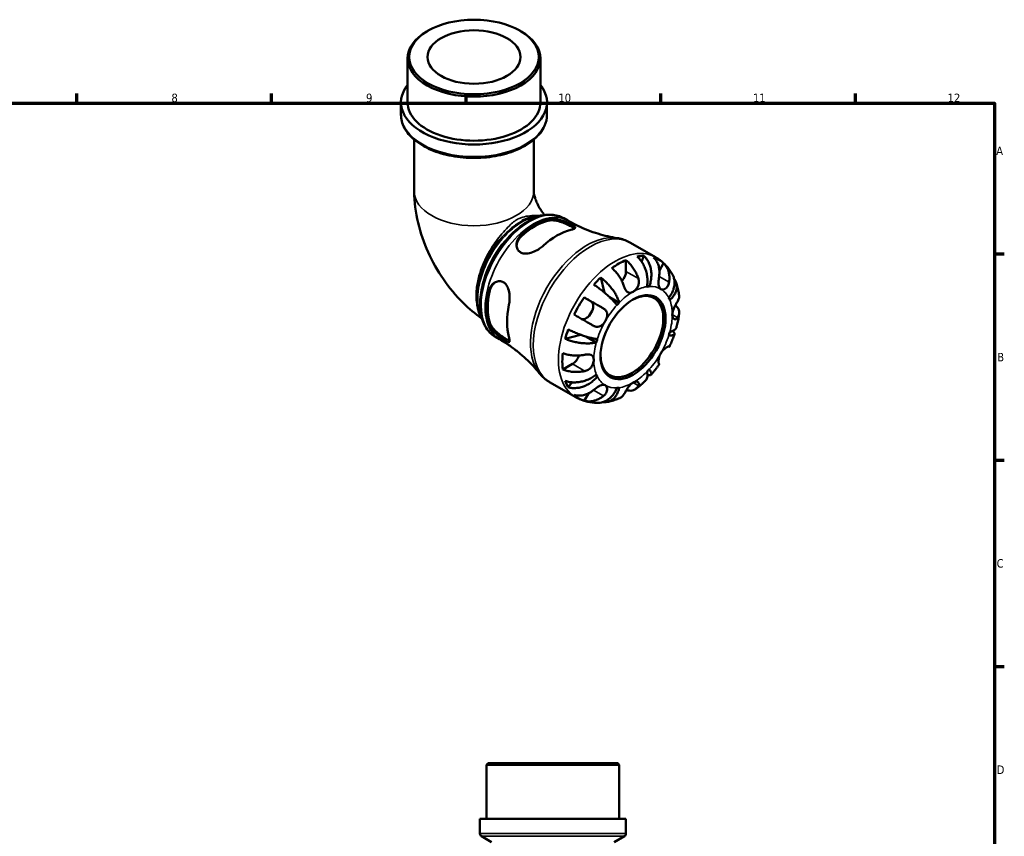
# Model space of a CAD drawing. Header units: millimetres. Extents: x 0 to 902, y -211 to 604.
# Tile 5 of 5: x 470 to 825, y 310 to 604. Entities that reach past the tile are written whole.
import ezdxf

# ---------------------------------------------------------------- set-up
doc = ezdxf.new("R2010")
doc.units = ezdxf.units.MM
for name, color, linetype, lineweight in [('Border (ANSI)', 7, 'Continuous', 70), ('Visible (ANSI)', 7, 'Continuous', 50), ('Visible Narrow (ANSI)', 7, 'Continuous', 35)]:
    doc.layers.add(name, color=color, linetype=linetype, lineweight=lineweight)
doc.styles.add('Note Text (ANSI)', font='tahoma.ttf')

# ---------------------------------------------------------------- blocks, each defined once
blk = doc.blocks.new('Borders Default Border')
at = {"layer": 'Border (ANSI)'}
for p, q in [((490.58, 574), (490.58, 577.45)), ((560.67, 574), (560.67, 577.45)), ((630.75, 574), (630.75, 577.45)), ((700.83, 574), (700.83, 577.45)), ((770.92, 574), (770.92, 577.45)), ((821, 519.75), (824.45, 519.75)), ((821, 445.5), (824.45, 445.5)), ((821, 371.25), (824.45, 371.25))]:
    blk.add_line(p, q, dxfattribs=at)
at = {"layer": 'Border (ANSI)', "flags": 128}
blk.add_lwpolyline([(20, 20), (20, 574), (821, 574), (821, 20), (20, 20)], dxfattribs=at)
at = {"layer": 'Border (ANSI)', "attachment_point": 7, "style": 'Note Text (ANSI)'}
for s, insert, char_height in [('8', (524.63, 574.33), 3.05), ('9', (594.7, 574.34), 3.05), ('10', (663.96, 574.34), 3.048), ('11', (734.04, 574.4), 3.048), ('12', (804.13, 574.4), 3.048), ('A', (821.63, 555.35), 3.05), ('B', (821.99, 481.1), 3.05), ('C', (821.8, 406.8), 3.05), ('D', (821.81, 332.6), 3.05)]:
    blk.add_mtext(s, dxfattribs=dict(at, insert=insert, char_height=char_height))

msp = doc.modelspace()

# ---------------------------------------------------------------- linework, layer by layer
at = {"layer": 'Visible (ANSI)'}
for p, q in [((617.017, 600.087), (616.606, 599.849)), ((650.126, 600.087), (650.538, 599.849)), ((609.67, 574.277), (609.67, 590.154)), ((657.473, 574.277), (657.473, 590.154)), ((607.28, 569.919), (607.28, 574.277)), ((659.863, 569.919), (659.863, 574.277)), ((612.06, 560.879), (612.06, 542.29)), ((655.083, 560.879), (655.083, 542.29)), ((665.866, 532.619), (667.337, 531.772)), ((689.91, 523.793), (698.955, 518.584)), ((694.761, 519.041), (693.936, 516.946)), ((688.302, 517.562), (688.302, 513.48)), ((701.852, 516.437), (700.325, 513.793)), ((679.198, 511.25), (680.594, 505.812)), ((696.675, 508.043), (695.926, 508.474)), ((673.26, 504.134), (675.756, 502.686)), ((685.856, 502.213), (682.418, 504.193)), ((641.264, 489.897), (642.735, 489.05)), ((671.9, 490.698), (666.463, 489.193)), ((677.615, 487.939), (674.106, 489.96)), ((669.068, 480.167), (665.538, 478.134)), ((677.962, 475.631), (677.211, 476.063)), ((660.966, 473.531), (670.011, 468.322)), ((668.886, 473.555), (667.476, 471.782)), ((674.801, 469.583), (673.26, 466.914)), ((638.678, 336.491), (638.098, 335.911)), ((685.901, 335.911), (638.098, 335.911)), ((638.098, 316.491), (638.098, 335.911)), ((638.678, 336.491), (685.321, 336.491)), ((685.321, 336.491), (685.901, 335.911)), ((685.901, 316.491), (685.901, 335.911)), ((688.291, 316.491), (635.708, 316.491)), ((635.708, 311.161), (635.708, 316.491)), ((688.291, 311.161), (688.291, 316.491)), ((639.908, 308.066), (636.288, 310.156)), ((684.091, 308.066), (687.711, 310.156))]:
    msp.add_line(p, q, dxfattribs=at)
for centre, start, end in [((636.868, 311.161), 180, 240), ((687.131, 311.161), 300, 0)]:
    msp.add_arc(centre, 1.16, start, end, dxfattribs=at)
for centre, major_axis, ratio in [((633.572, 590.628), (-23.322, 0), 0.5758617), ((633.572, 590.628), (-16.731, 0), 0.5758617), ((690.847, 489.788), (-8.274, -14.368), 0.5780931)]:
    msp.add_ellipse(centre, major_axis=major_axis, ratio=ratio, dxfattribs=at)
for centre, major_axis, ratio, start_param, end_param in [((633.572, 590.154), (-23.901, 0), 0.5758617, 5.5016397, 10.2063236), ((633.572, 574.277), (-26.292, 0), 0.5758617, 5.8534856, 9.8544776), ((633.572, 574.277), (-23.901, 0), 0.5758617, 0, 3.1415927), ((655.517, 510.134), (12.302, 21.363), 0.5780931, 0.4938641, 1.0730649), ((655.517, 510.134), (11.982, 20.807), 0.5780931, 0.4858806, 1.0810484), ((663.436, 505.573), (-12.685, -22.028), 0.5780931, 3.6444382, 4.205676), ((685.756, 492.72), (14.381, 24.973), 0.5780931, 0.3257538, 0.455777), ((685.756, 492.72), (14.381, 24.973), 0.5780931, 6.1560032, 6.4065), ((685.756, 492.72), (14.381, 24.973), 0.5780931, 0.658216, 0.9087129), ((685.756, 492.72), (14.381, 24.973), 0.5780931, 1.1111519, 1.2411751), ((685.756, 512.014), (-1.797, -3.12), 0.5780931, 1.2267569, 2.3542608), ((690.847, 489.788), (9.981, 17.332), 0.5780931, 0.3587599, 0.4227708), ((655.517, 510.134), (12.302, 21.363), 0.5780931, 2.0646604, 2.6438612), ((655.517, 510.134), (11.982, 20.807), 0.5780931, 2.0566769, 2.6518447), ((685.756, 492.72), (14.381, 24.973), 0.5780931, 1.4436142, 1.694111), ((690.437, 490.025), (7.985, 13.865), 0.5780931, 2.372156, 7.0526219), ((690.847, 489.788), (9.981, 17.332), 0.5780931, 5.8565471, 5.920558), ((663.436, 505.573), (-12.685, -22.028), 0.5780931, 5.2152345, 5.7764724), ((673.956, 499.568), (1.797, 3.12), 0.5780931, 3.2058999, 6.2812516), ((690.847, 489.788), (-9.981, -17.332), 0.5780931, 4.2857507, 4.3497617), ((685.756, 492.72), (14.381, 24.973), 0.5780931, 1.8965501, 2.0265733), ((690.847, 489.788), (9.981, 17.332), 0.5780931, 5.0711489, 5.1351598), ((690.847, 489.788), (-9.981, -17.332), 0.5780931, 5.0711489, 5.1351598), ((685.756, 492.72), (14.381, 24.973), 0.5780931, 2.2290124, 2.4795092), ((669.068, 483.11), (-1.797, -3.12), 0.5780931, 0.7834645, 1.9182579), ((690.847, 489.788), (-9.981, -17.332), 0.5780931, 5.8565471, 5.920558), ((690.847, 489.788), (9.981, 17.332), 0.5780931, 4.2857507, 4.3497617), ((685.756, 492.72), (-14.381, -24.973), 0.5780931, 5.8235409, 5.9535641), ((690.847, 489.788), (-9.981, -17.332), 0.5780931, 0.3587599, 0.4227708), ((685.756, 492.72), (-14.381, -24.973), 0.5780931, 6.1560032, 6.4065)]:
    msp.add_ellipse(centre, major_axis=major_axis, ratio=ratio, start_param=start_param, end_param=end_param, dxfattribs=at)
for points, knots in [([(607.28, 569.919), (607.28, 568.301), (607.701, 566.687), (609.331, 563.591), (610.576, 562.117), (613.798, 559.429), (615.811, 558.231), (620.371, 556.271), (622.92, 555.514), (628.281, 554.513), (631.09, 554.268), (636.695, 554.308), (639.489, 554.593), (644.794, 555.667), (647.303, 556.457), (651.793, 558.482), (653.77, 559.717), (656.966, 562.532), (658.191, 564.112), (659.551, 567.129), (659.863, 568.523), (659.863, 569.919)], [3.9269908, 3.9269908, 3.9269908, 3.9269908, 4.2214342, 4.2214342, 4.5312229, 4.5312229, 4.8567762, 4.8567762, 5.1841774, 5.1841774, 5.5103169, 5.5103169, 5.8359281, 5.8359281, 6.1621502, 6.1621502, 6.4896155, 6.4896155, 6.8145637, 6.8145637, 7.0685835, 7.0685835, 7.0685835, 7.0685835]), ([(612.06, 542.29), (612.06, 538.382), (612.567, 534.612), (614.299, 527.312), (615.53, 523.78), (618.596, 516.994), (620.434, 513.742), (624.657, 507.61), (627.043, 504.731), (631.743, 500.097), (633.941, 498.237), (636.334, 496.564)], [3.1415927, 3.1415927, 3.1415927, 3.1415927, 3.4491048, 3.4491048, 3.7566169, 3.7566169, 4.064129, 4.064129, 4.3716412, 4.3716412, 4.6060156, 4.6060156, 4.6060156, 4.6060156]), ([(655.083, 542.29), (655.083, 542.244), (655.087, 542.09), (655.145, 541.62), (655.197, 541.306), (655.373, 540.553), (655.498, 540.108), (655.836, 539.122), (656.052, 538.575), (656.575, 537.435), (656.884, 536.841), (657.565, 535.681), (657.938, 535.117), (658.551, 534.285), (658.786, 533.988), (659.017, 533.714)], [3.1415927, 3.1415927, 3.1415927, 3.1415927, 3.2930156, 3.2930156, 3.44267, 3.44267, 3.598984, 3.598984, 3.7653032, 3.7653032, 3.9401958, 3.9401958, 4.1180999, 4.1180999, 4.2262904, 4.2262904, 4.2262904, 4.2262904]), ([(665.866, 532.619), (664.546, 533.379), (663.034, 533.797), (659.747, 533.932), (657.964, 533.617), (654.263, 532.27), (652.342, 531.2), (648.607, 528.421), (646.795, 526.707), (643.466, 522.825), (641.95, 520.658), (639.358, 516.087), (638.282, 513.683), (636.674, 508.867), (636.143, 506.456), (635.693, 501.852), (635.775, 499.661), (636.579, 495.734), (637.297, 493.993), (639.129, 491.464), (640.122, 490.554), (641.264, 489.897)], [5.4997209, 5.4997209, 5.4997209, 5.4997209, 5.7929356, 5.7929356, 6.1019464, 6.1019464, 6.4276795, 6.4276795, 6.7555425, 6.7555425, 7.0820997, 7.0820997, 7.4080963, 7.4080963, 7.7347334, 7.7347334, 8.0626536, 8.0626536, 8.3877728, 8.3877728, 8.6413135, 8.6413135, 8.6413135, 8.6413135]), ([(658.091, 533.534), (658.075, 533.535), (658.058, 533.535), (657.289, 533.562), (656.516, 533.507), (654.949, 533.24), (654.154, 533.029), (652.555, 532.462), (651.752, 532.106), (650.952, 531.681)], [7.36510504, 7.36510504, 7.36510504, 7.36510504, 7.3684257, 7.3684257, 7.51738164, 7.51738164, 7.66633759, 7.66633759, 7.81529353, 7.81529353, 7.81529353, 7.81529353]), ([(660.495, 532.316), (660.644, 532.35), (660.801, 532.378), (661.474, 532.458), (662.046, 532.446), (663.324, 532.289), (664.035, 532.131), (665.406, 531.733), (666.062, 531.502), (667.186, 531.061), (667.654, 530.861), (668.497, 530.472), (668.858, 530.29), (669.522, 529.912), (669.777, 529.73), (670.094, 529.366), (670.098, 529.193), (669.791, 528.879), (669.503, 528.735), (668.885, 528.532), (668.662, 528.469), (668.414, 528.409)], [-1.9564638, -1.9564638, -1.9564638, -1.9564638, -1.890339, -1.890339, -1.6850061, -1.6850061, -1.4589244, -1.4589244, -1.2518906, -1.2518906, -1.0857552, -1.0857552, -0.9194053, -0.9194053, -0.7102433, -0.7102433, -0.4523347, -0.4523347, -0.2137527, -0.2137527, -0.1036387, -0.1036387, -0.1036387, -0.1036387]), ([(660.495, 531.767), (661.011, 531.882), (661.66, 531.906), (663.068, 531.756), (663.829, 531.584), (665.214, 531.162), (665.936, 530.89), (667.286, 530.297), (667.913, 529.978), (668.927, 529.394), (669.359, 529.101), (669.645, 528.839), (669.65, 528.835), (669.654, 528.83)], [0.8533073, 0.8533073, 0.8533073, 0.8533073, 1.0825565, 1.0825565, 1.3118057, 1.3118057, 1.5244244, 1.5244244, 1.7370432, 1.7370432, 1.9546694, 1.9546694, 1.9581202, 1.9581202, 1.9581202, 1.9581202]), ([(667.337, 531.772), (668.506, 531.099), (669.7, 530.471), (672.113, 529.316), (673.331, 528.79), (675.764, 527.844), (676.979, 527.425), (679.376, 526.693), (680.558, 526.38), (682.866, 525.855), (683.992, 525.643), (685.078, 525.476)], [5.49972085, 5.49972085, 5.49972085, 5.49972085, 5.54379523, 5.54379523, 5.5878696, 5.5878696, 5.63194397, 5.63194397, 5.67601835, 5.67601835, 5.72009272, 5.72009272, 5.72009272, 5.72009272]), ([(642.959, 524.979), (642.203, 524.082), (641.481, 523.133), (640.123, 521.158), (639.487, 520.131), (638.315, 518.027), (637.78, 516.948), (636.823, 514.764), (636.402, 513.659), (635.685, 511.447), (635.389, 510.341), (634.931, 508.155), (634.77, 507.074), (634.588, 504.965), (634.568, 503.936), (634.673, 501.959), (634.799, 501.01), (635.196, 499.222), (635.466, 498.383), (636.031, 497.102), (636.283, 496.626), (636.565, 496.178)], [2.0556226, 2.0556226, 2.0556226, 2.0556226, 2.2192091, 2.2192091, 2.3825379, 2.3825379, 2.5458222, 2.5458222, 2.7092097, 2.7092097, 2.8728639, 2.8728639, 3.0368958, 3.0368958, 3.2012289, 3.2012289, 3.3653859, 3.3653859, 3.527896, 3.527896, 3.6327244, 3.6327244, 3.6327244, 3.6327244]), ([(658.458, 522.676), (658.292, 522.525), (658.116, 522.376), (657.44, 521.839), (656.895, 521.475), (655.601, 520.746), (654.838, 520.408), (653.364, 519.966), (652.652, 519.849), (651.48, 519.894), (651.01, 519.995), (650.209, 520.363), (649.882, 520.611), (649.313, 521.286), (649.105, 521.723), (648.858, 522.782), (648.869, 523.416), (649.172, 524.696), (649.48, 525.34), (650.107, 526.151), (650.313, 526.375), (650.539, 526.583)], [-1.976846, -1.976846, -1.976846, -1.976846, -1.9031641, -1.9031641, -1.705924, -1.705924, -1.4576478, -1.4576478, -1.2245583, -1.2245583, -1.0486206, -1.0486206, -0.8868322, -0.8868322, -0.6981746, -0.6981746, -0.4672608, -0.4672608, -0.2235625, -0.2235625, -0.1230578, -0.1230578, -0.1230578, -0.1230578]), ([(648.91, 522.749), (648.949, 523.262), (649.078, 523.799), (649.587, 524.954), (650.022, 525.553), (650.539, 526.034)], [0.47261078, 0.47261078, 0.47261078, 0.47261078, 0.65448666, 0.65448666, 0.88373584, 0.88373584, 0.88373584, 0.88373584]), ([(689.91, 523.793), (689.612, 523.965), (689.307, 524.125), (688.685, 524.423), (688.369, 524.559), (687.729, 524.808), (687.404, 524.921), (686.748, 525.121), (686.417, 525.209), (685.75, 525.36), (685.415, 525.424), (685.078, 525.476)], [5.49972085, 5.49972085, 5.49972085, 5.49972085, 5.54379523, 5.54379523, 5.5878696, 5.5878696, 5.63194397, 5.63194397, 5.67601835, 5.67601835, 5.72009272, 5.72009272, 5.72009272, 5.72009272]), ([(695.838, 507.961), (695.937, 508.461), (696.007, 509.029), (696.051, 510.194), (696.026, 510.791), (695.907, 511.886), (695.802, 512.485), (695.505, 513.662), (695.312, 514.24), (694.896, 515.263), (694.634, 515.803), (694.042, 516.815), (693.71, 517.287), (693.069, 518.075), (692.702, 518.463), (692.315, 518.804)], [4.0142509, 4.0142509, 4.0142509, 4.0142509, 4.1819549, 4.1819549, 4.3496588, 4.3496588, 4.5167189, 4.5167189, 4.6837789, 4.6837789, 4.8504333, 4.8504333, 5.0170876, 5.0170876, 5.1791816, 5.1791816, 5.1791816, 5.1791816]), ([(694.761, 519.041), (695.127, 518.698), (695.461, 518.307), (696.026, 517.512), (696.306, 517.034), (696.776, 516.01), (696.966, 515.464), (697.24, 514.427), (697.347, 513.84), (697.461, 512.645), (697.467, 512.037), (697.398, 510.924), (697.317, 510.317), (697.056, 509.13), (696.875, 508.552), (696.675, 508.043)], [0.1707461, 0.1707461, 0.1707461, 0.1707461, 0.33284, 0.33284, 0.4994944, 0.4994944, 0.6661487, 0.6661487, 0.8332087, 0.8332087, 1.0002688, 1.0002688, 1.1679728, 1.1679728, 1.3356767, 1.3356767, 1.3356767, 1.3356767]), ([(700.228, 511.628), (700.293, 512.038), (700.334, 512.467), (700.361, 513.47), (700.32, 514.038), (700.159, 515.043), (700.024, 515.573), (699.651, 516.568), (699.412, 517.033), (698.907, 517.808), (698.599, 518.19), (698.252, 518.527)], [4.42788405, 4.42788405, 4.42788405, 4.42788405, 4.5512464, 4.5512464, 4.71913293, 4.71913293, 4.88586959, 4.88586959, 5.05260626, 5.05260626, 5.21400469, 5.21400469, 5.21400469, 5.21400469]), ([(705.028, 512.371), (704.752, 512.864), (704.449, 513.348), (703.791, 514.29), (703.436, 514.749), (702.672, 515.633), (702.263, 516.058), (701.396, 516.864), (700.937, 517.246), (699.977, 517.956), (699.475, 518.285), (698.955, 518.584)], [5.1684042, 5.1684042, 5.1684042, 5.1684042, 5.23466753, 5.23466753, 5.30093086, 5.30093086, 5.36719419, 5.36719419, 5.43345752, 5.43345752, 5.49972085, 5.49972085, 5.49972085, 5.49972085]), ([(687.682, 507.973), (687.553, 508.365), (687.398, 508.775), (686.984, 509.735), (686.707, 510.28), (686.151, 511.247), (685.82, 511.757), (685.109, 512.719), (684.728, 513.171), (684.013, 513.926), (683.617, 514.299), (683.211, 514.63)], [4.42788405, 4.42788405, 4.42788405, 4.42788405, 4.5512464, 4.5512464, 4.71913293, 4.71913293, 4.88586959, 4.88586959, 5.05260626, 5.05260626, 5.21400469, 5.21400469, 5.21400469, 5.21400469]), ([(688.302, 517.562), (688.708, 517.231), (689.105, 516.858), (689.819, 516.103), (690.2, 515.651), (690.912, 514.689), (691.242, 514.179), (691.798, 513.212), (692.075, 512.666), (692.489, 511.707), (692.644, 511.297), (692.773, 510.905)], [0.17075309, 0.17075309, 0.17075309, 0.17075309, 0.33215152, 0.33215152, 0.49888818, 0.49888818, 0.66562485, 0.66562485, 0.83351137, 0.83351137, 0.95687373, 0.95687373, 0.95687373, 0.95687373]), ([(701.852, 516.437), (702.199, 516.101), (702.507, 515.719), (703.012, 514.944), (703.251, 514.478), (703.624, 513.483), (703.759, 512.954), (703.92, 511.949), (703.961, 511.38), (703.934, 510.378), (703.893, 509.949), (703.828, 509.539)], [0.17075309, 0.17075309, 0.17075309, 0.17075309, 0.33215152, 0.33215152, 0.49888818, 0.49888818, 0.66562485, 0.66562485, 0.83351137, 0.83351137, 0.95687373, 0.95687373, 0.95687373, 0.95687373]), ([(679.198, 511.25), (679.627, 510.934), (680.057, 510.581), (680.847, 509.88), (681.278, 509.465), (682.109, 508.59), (682.509, 508.13), (683.204, 507.268), (683.563, 506.785), (684.219, 505.814), (684.515, 505.325), (684.999, 504.441), (685.231, 503.963), (685.61, 503.042), (685.757, 502.599), (685.856, 502.213)], [0.1707461, 0.1707461, 0.1707461, 0.1707461, 0.33284, 0.33284, 0.4994944, 0.4994944, 0.6661487, 0.6661487, 0.8332087, 0.8332087, 1.0002688, 1.0002688, 1.1679728, 1.1679728, 1.3356767, 1.3356767, 1.3356767, 1.3356767]), ([(692.773, 510.905), (692.775, 510.901), (692.776, 510.898), (692.84, 510.703), (692.887, 510.506), (692.947, 510.128), (692.962, 509.949), (692.967, 509.546), (692.95, 509.324), (692.849, 508.721), (692.727, 508.349), (692.361, 507.602), (692.108, 507.242), (691.518, 506.602), (691.184, 506.333), (690.847, 506.139)], [-0.58332629, -0.58332629, -0.58332629, -0.58332629, -0.58206847, -0.58206847, -0.51861604, -0.51861604, -0.4628074, -0.4628074, -0.39473272, -0.39473272, -0.27692423, -0.27692423, -0.14288351, -0.14288351, 0, 0, 0, 0]), ([(700.847, 507.109), (700.718, 507.184), (700.603, 507.283), (700.397, 507.535), (700.31, 507.69), (700.142, 508.12), (700.081, 508.414), (700.018, 509.056), (700.014, 509.394), (700.039, 509.999), (700.058, 510.253), (700.107, 510.757), (700.137, 511.004), (700.189, 511.377), (700.208, 511.503), (700.228, 511.628)], [0, 0, 0, 0, 0.07774953, 0.07774953, 0.16081914, 0.16081914, 0.27783798, 0.27783798, 0.3882896, 0.3882896, 0.46542959, 0.46542959, 0.54035429, 0.54035429, 0.57953204, 0.57953204, 0.57953204, 0.57953204]), ([(703.733, 503.946), (704.074, 504.374), (704.407, 504.864), (704.968, 505.877), (705.196, 506.399), (705.523, 507.362), (705.652, 507.892), (705.791, 508.94), (705.801, 509.458), (705.725, 510.381), (705.633, 510.871), (705.362, 511.703), (705.205, 512.055), (705.028, 512.371)], [4.0142509, 4.0142509, 4.0142509, 4.0142509, 4.18195485, 4.18195485, 4.34965881, 4.34965881, 4.51671888, 4.51671888, 4.68377895, 4.68377895, 4.85043327, 4.85043327, 4.98324926, 4.98324926, 4.98324926, 4.98324926]), ([(705.635, 510.769), (705.718, 510.661), (705.795, 510.552), (706.082, 510.108), (706.269, 509.719), (706.52, 508.905), (706.583, 508.481), (706.6, 507.689), (706.555, 507.249), (706.339, 506.37), (706.169, 505.93), (705.764, 505.139), (705.492, 504.715), (704.841, 503.902), (704.462, 503.514), (704.079, 503.179)], [0.2794445, 0.2794445, 0.2794445, 0.2794445, 0.33284, 0.33284, 0.4994944, 0.4994944, 0.6661487, 0.6661487, 0.8332087, 0.8332087, 1.0002688, 1.0002688, 1.1679728, 1.1679728, 1.3356767, 1.3356767, 1.3356767, 1.3356767]), ([(638.811, 506.269), (638.855, 506.467), (638.91, 506.66), (639.176, 507.434), (639.472, 507.965), (640.245, 508.914), (640.737, 509.314), (641.768, 509.826), (642.295, 509.958), (643.239, 509.942), (643.647, 509.843), (644.407, 509.458), (644.746, 509.177), (645.407, 508.377), (645.693, 507.828), (646.169, 506.467), (646.321, 505.628), (646.443, 503.982), (646.424, 503.176), (646.293, 502.054), (646.236, 501.711), (646.165, 501.383)], [-1.9564638, -1.9564638, -1.9564638, -1.9564638, -1.890339, -1.890339, -1.6850061, -1.6850061, -1.4589244, -1.4589244, -1.2518906, -1.2518906, -1.0857552, -1.0857552, -0.9194053, -0.9194053, -0.7102433, -0.7102433, -0.4523347, -0.4523347, -0.2137527, -0.2137527, -0.1036387, -0.1036387, -0.1036387, -0.1036387]), ([(639.285, 506.542), (639.444, 507.231), (639.746, 507.909), (640.495, 508.931), (640.899, 509.316), (641.328, 509.607)], [0.85330732, 0.85330732, 0.85330732, 0.85330732, 1.0825565, 1.0825565, 1.26567265, 1.26567265, 1.26567265, 1.26567265]), ([(685.02, 501.331), (684.819, 501.609), (684.561, 501.936), (683.965, 502.627), (683.626, 502.993), (682.954, 503.68), (682.56, 504.064), (681.721, 504.842), (681.276, 505.234), (680.438, 505.946), (679.967, 506.331), (679.014, 507.076), (678.531, 507.437), (677.664, 508.058), (677.202, 508.376), (676.751, 508.67)], [4.0142509, 4.0142509, 4.0142509, 4.0142509, 4.1819549, 4.1819549, 4.3496588, 4.3496588, 4.5167189, 4.5167189, 4.6837789, 4.6837789, 4.8504333, 4.8504333, 5.0170876, 5.0170876, 5.1791816, 5.1791816, 5.1791816, 5.1791816]), ([(690.847, 506.139), (690.64, 506.02), (690.434, 505.931), (690.011, 505.81), (689.796, 505.786), (689.294, 505.832), (689.021, 505.947), (688.599, 506.288), (688.441, 506.466), (688.202, 506.812), (688.115, 506.96), (687.96, 507.263), (687.891, 507.416), (687.775, 507.705), (687.727, 507.838), (687.682, 507.973)], [0, 0, 0, 0, 0.08783311, 0.08783311, 0.18435408, 0.18435408, 0.32279749, 0.32279749, 0.41754463, 0.41754463, 0.47774931, 0.47774931, 0.53276241, 0.53276241, 0.57681269, 0.57681269, 0.57681269, 0.57681269]), ([(703.828, 509.539), (703.807, 509.406), (703.78, 509.275), (703.69, 508.917), (703.614, 508.697), (703.423, 508.275), (703.307, 508.077), (702.991, 507.651), (702.78, 507.446), (702.267, 507.095), (701.965, 506.982), (701.369, 506.915), (701.085, 506.971), (700.847, 507.109)], [-0.58004807, -0.58004807, -0.58004807, -0.58004807, -0.5384523, -0.5384523, -0.46383793, -0.46383793, -0.3862639, -0.3862639, -0.27840269, -0.27840269, -0.14277912, -0.14277912, 0, 0, 0, 0]), ([(707.427, 504.839), (707.388, 505.153), (707.342, 505.467), (707.238, 506.093), (707.179, 506.406), (707.048, 507.031), (706.976, 507.342), (706.817, 507.963), (706.731, 508.273), (706.542, 508.89), (706.44, 509.198), (706.331, 509.504)], [4.84695925, 4.84695925, 4.84695925, 4.84695925, 4.88621905, 4.88621905, 4.92547885, 4.92547885, 4.96473866, 4.96473866, 5.00399846, 5.00399846, 5.04325827, 5.04325827, 5.04325827, 5.04325827]), ([(673.26, 504.134), (673.725, 503.866), (674.211, 503.586), (675.135, 503.053), (675.658, 502.751), (676.707, 502.145), (677.234, 501.842), (678.185, 501.292), (678.698, 500.995), (679.553, 500.501), (679.905, 500.298), (680.228, 500.111)], [0.17075309, 0.17075309, 0.17075309, 0.17075309, 0.33215152, 0.33215152, 0.49888818, 0.49888818, 0.66562485, 0.66562485, 0.83351137, 0.83351137, 0.95687373, 0.95687373, 0.95687373, 0.95687373]), ([(706.916, 502.698), (707.061, 502.93), (707.183, 503.18), (707.393, 503.777), (707.45, 504.129), (707.451, 504.577), (707.444, 504.706), (707.427, 504.839)], [4.42788405, 4.42788405, 4.42788405, 4.42788405, 4.5512464, 4.5512464, 4.71913293, 4.71913293, 4.78439088, 4.78439088, 4.78439088, 4.78439088]), ([(680.228, 500.111), (680.332, 500.05), (680.432, 499.985), (680.698, 499.788), (680.85, 499.646), (681.12, 499.325), (681.234, 499.147), (681.446, 498.685), (681.518, 498.395), (681.566, 497.697), (681.514, 497.289), (681.275, 496.438), (681.085, 496.004), (680.847, 495.592)], [-0.58004807, -0.58004807, -0.58004807, -0.58004807, -0.5384523, -0.5384523, -0.46383793, -0.46383793, -0.3862639, -0.3862639, -0.27840269, -0.27840269, -0.14277912, -0.14277912, 0, 0, 0, 0]), ([(704.989, 497.932), (704.989, 498.162), (705.013, 498.403), (705.107, 498.923), (705.181, 499.201), (705.418, 499.911), (705.605, 500.338), (705.95, 501.034), (706.097, 501.307), (706.347, 501.753), (706.451, 501.931), (706.651, 502.269), (706.747, 502.425), (706.862, 502.613), (706.889, 502.656), (706.916, 502.698)], [-2.49913258, -2.49913258, -2.49913258, -2.49913258, -2.41505436, -2.41505436, -2.32384732, -2.32384732, -2.1841143, -2.1841143, -2.08674766, -2.08674766, -2.01440674, -2.01440674, -1.93994266, -1.93994266, -1.91637503, -1.91637503, -1.91637503, -1.91637503]), ([(706.099, 501.307), (706.367, 501.059), (706.595, 500.799), (706.985, 500.255), (707.165, 499.92), (707.399, 499.235), (707.452, 498.885), (707.45, 498.243), (707.393, 497.891), (707.183, 497.293), (707.061, 497.044), (706.916, 496.812)], [0.19206451, 0.19206451, 0.19206451, 0.19206451, 0.33215152, 0.33215152, 0.49888818, 0.49888818, 0.66562485, 0.66562485, 0.83351137, 0.83351137, 0.95687373, 0.95687373, 0.95687373, 0.95687373]), ([(676.628, 493.875), (676.305, 494.062), (675.953, 494.266), (675.098, 494.76), (674.585, 495.056), (673.634, 495.606), (673.107, 495.91), (672.058, 496.516), (671.535, 496.818), (670.611, 497.351), (670.125, 497.631), (669.66, 497.899)], [4.42788405, 4.42788405, 4.42788405, 4.42788405, 4.5512464, 4.5512464, 4.71913293, 4.71913293, 4.88586959, 4.88586959, 5.05260626, 5.05260626, 5.21400469, 5.21400469, 5.21400469, 5.21400469]), ([(706.916, 496.812), (706.862, 496.726), (706.805, 496.648), (706.657, 496.476), (706.563, 496.393), (706.356, 496.266), (706.244, 496.226), (705.967, 496.195), (705.803, 496.234), (705.463, 496.448), (705.299, 496.649), (705.057, 497.196), (704.989, 497.544), (704.989, 497.932)], [-0.57647647, -0.57647647, -0.57647647, -0.57647647, -0.52968676, -0.52968676, -0.46054026, -0.46054026, -0.38562403, -0.38562403, -0.27730827, -0.27730827, -0.14258086, -0.14258086, 0, 0, 0, 0]), ([(706.543, 493.479), (706.625, 493.794), (706.702, 494.11), (706.847, 494.743), (706.916, 495.06), (707.044, 495.694), (707.103, 496.012), (707.213, 496.648), (707.264, 496.966), (707.355, 497.602), (707.396, 497.921), (707.432, 498.24)], [4.37516553, 4.37516553, 4.37516553, 4.37516553, 4.41479536, 4.41479536, 4.4544252, 4.4544252, 4.49405504, 4.49405504, 4.53368488, 4.53368488, 4.57331471, 4.57331471, 4.57331471, 4.57331471]), ([(646.165, 489.872), (646.213, 489.707), (646.254, 489.552), (646.381, 489.018), (646.424, 488.705), (646.408, 488.178), (646.319, 488.012), (645.965, 487.933), (645.709, 488.005), (645.083, 488.321), (644.761, 488.516), (644.04, 488.999), (643.661, 489.271), (642.791, 489.934), (642.308, 490.326), (641.265, 491.251), (640.721, 491.79), (639.763, 492.915), (639.358, 493.503), (638.969, 494.306), (638.878, 494.536), (638.811, 494.758)], [-1.976846, -1.976846, -1.976846, -1.976846, -1.9031641, -1.9031641, -1.705924, -1.705924, -1.4576478, -1.4576478, -1.2245583, -1.2245583, -1.0486206, -1.0486206, -0.8868322, -0.8868322, -0.6981746, -0.6981746, -0.4672608, -0.4672608, -0.2235625, -0.2235625, -0.1230578, -0.1230578, -0.1230578, -0.1230578]), ([(646.417, 488.566), (646.401, 488.57), (646.384, 488.575), (646.006, 488.696), (645.543, 488.919), (645.042, 489.208), (644.541, 489.496), (643.95, 489.879), (642.762, 490.751), (642.165, 491.24), (641.108, 492.229), (640.579, 492.803), (639.746, 493.95), (639.444, 494.525), (639.285, 495.031)], [-0.2224074, -0.2224074, -0.2224074, -0.2224074, -0.2126187, -0.2126187, 0, 0, 0, 0.2126187, 0.2126187, 0.4252375, 0.4252375, 0.6544867, 0.6544867, 0.8837358, 0.8837358, 0.8837358, 0.8837358]), ([(680.847, 495.592), (680.718, 495.367), (680.575, 495.152), (680.254, 494.732), (680.077, 494.532), (679.622, 494.101), (679.337, 493.895), (678.75, 493.609), (678.455, 493.525), (677.944, 493.483), (677.734, 493.495), (677.322, 493.572), (677.123, 493.636), (676.826, 493.767), (676.726, 493.818), (676.628, 493.875)], [0, 0, 0, 0, 0.07774953, 0.07774953, 0.16081914, 0.16081914, 0.27783798, 0.27783798, 0.3882896, 0.3882896, 0.46542959, 0.46542959, 0.54035429, 0.54035429, 0.57953204, 0.57953204, 0.57953204, 0.57953204]), ([(704.079, 491.638), (704.462, 491.744), (704.841, 491.882), (705.492, 492.205), (705.764, 492.39), (706.169, 492.759), (706.339, 492.977), (706.488, 493.298), (706.519, 493.388), (706.543, 493.479)], [4.0142509, 4.0142509, 4.0142509, 4.0142509, 4.18195485, 4.18195485, 4.34965881, 4.34965881, 4.51671888, 4.51671888, 4.57987548, 4.57987548, 4.57987548, 4.57987548]), ([(667.476, 492.605), (667.956, 492.362), (668.463, 492.121), (669.435, 491.682), (669.989, 491.444), (671.111, 490.991), (671.68, 490.776), (672.715, 490.405), (673.277, 490.216), (674.369, 489.877), (674.899, 489.727), (675.829, 489.488), (676.314, 489.376), (677.21, 489.203), (677.621, 489.141), (677.962, 489.105)], [0.1707461, 0.1707461, 0.1707461, 0.1707461, 0.33284, 0.33284, 0.4994944, 0.4994944, 0.6661487, 0.6661487, 0.8332087, 0.8332087, 1.0002688, 1.0002688, 1.1679728, 1.1679728, 1.3356767, 1.3356767, 1.3356767, 1.3356767]), ([(705.103, 492.013), (705.25, 491.879), (705.379, 491.745), (705.633, 491.437), (705.725, 491.272), (705.801, 491.002), (705.791, 490.873), (705.652, 490.663), (705.523, 490.583), (705.196, 490.475), (704.968, 490.439), (704.407, 490.419), (704.074, 490.436), (703.733, 490.471)], [0.38588144, 0.38588144, 0.38588144, 0.38588144, 0.49949435, 0.49949435, 0.66614868, 0.66614868, 0.83320875, 0.83320875, 1.00026882, 1.00026882, 1.16797277, 1.16797277, 1.33567673, 1.33567673, 1.33567673, 1.33567673]), ([(703.948, 486.343), (704.087, 486.638), (704.223, 486.934), (704.487, 487.529), (704.616, 487.828), (704.866, 488.429), (704.987, 488.73), (705.222, 489.334), (705.336, 489.638), (705.557, 490.246), (705.663, 490.551), (705.765, 490.857)], [4.07012401, 4.07012401, 4.07012401, 4.07012401, 4.10904643, 4.10904643, 4.14796885, 4.14796885, 4.18689128, 4.18689128, 4.2258137, 4.2258137, 4.26473612, 4.26473612, 4.26473612, 4.26473612]), ([(657.085, 476.866), (656.395, 477.721), (655.647, 478.588), (654.035, 480.321), (653.171, 481.187), (651.335, 482.892), (650.362, 483.732), (648.323, 485.362), (647.256, 486.152), (645.046, 487.659), (643.903, 488.377), (642.735, 489.05)], [2.13775633, 2.13775633, 2.13775633, 2.13775633, 2.1818307, 2.1818307, 2.22590508, 2.22590508, 2.26997945, 2.26997945, 2.31405382, 2.31405382, 2.3581282, 2.3581282, 2.3581282, 2.3581282]), ([(677.615, 487.939), (677.232, 487.833), (676.776, 487.74), (675.789, 487.61), (675.26, 487.573), (674.253, 487.551), (673.682, 487.564), (672.514, 487.647), (671.916, 487.717), (670.822, 487.888), (670.224, 488.004), (669.051, 488.286), (668.475, 488.452), (667.472, 488.785), (666.952, 488.98), (666.463, 489.193)], [4.0142509, 4.0142509, 4.0142509, 4.0142509, 4.1819549, 4.1819549, 4.3496588, 4.3496588, 4.5167189, 4.5167189, 4.6837789, 4.6837789, 4.8504333, 4.8504333, 5.0170876, 5.0170876, 5.1791816, 5.1791816, 5.1791816, 5.1791816]), ([(700.847, 483.985), (700.977, 484.21), (701.12, 484.425), (701.438, 484.846), (701.613, 485.048), (702.047, 485.491), (702.307, 485.712), (702.786, 486.06), (703.002, 486.188), (703.319, 486.342), (703.433, 486.386), (703.622, 486.437), (703.697, 486.445), (703.784, 486.434), (703.808, 486.427), (703.828, 486.415)], [0, 0, 0, 0, 0.07774953, 0.07774953, 0.16081914, 0.16081914, 0.27783798, 0.27783798, 0.3882896, 0.3882896, 0.46542959, 0.46542959, 0.54035429, 0.54035429, 0.57953204, 0.57953204, 0.57953204, 0.57953204]), ([(703.828, 486.415), (703.893, 486.377), (703.934, 486.352), (703.961, 486.335), (703.92, 486.357), (703.824, 486.411), (703.808, 486.421), (703.789, 486.431)], [4.42788405, 4.42788405, 4.42788405, 4.42788405, 4.5512464, 4.5512464, 4.71913293, 4.71913293, 4.74980601, 4.74980601, 4.74980601, 4.74980601]), ([(665.538, 484.021), (666.028, 483.835), (666.55, 483.679), (667.561, 483.439), (668.144, 483.335), (669.333, 483.2), (669.94, 483.169), (671.055, 483.171), (671.666, 483.204), (672.704, 483.325), (673.137, 483.395), (673.54, 483.479)], [0.17075309, 0.17075309, 0.17075309, 0.17075309, 0.33215152, 0.33215152, 0.49888818, 0.49888818, 0.66562485, 0.66562485, 0.83351137, 0.83351137, 0.95687373, 0.95687373, 0.95687373, 0.95687373]), ([(673.54, 483.479), (673.689, 483.509), (673.836, 483.535), (674.197, 483.585), (674.405, 483.602), (674.822, 483.609), (675.027, 483.595), (675.494, 483.517), (675.734, 483.433), (676.19, 483.153), (676.378, 482.938), (676.64, 482.379), (676.705, 482.033), (676.705, 481.645)], [-0.57647647, -0.57647647, -0.57647647, -0.57647647, -0.52968676, -0.52968676, -0.46054026, -0.46054026, -0.38562403, -0.38562403, -0.27730827, -0.27730827, -0.14258086, -0.14258086, 0, 0, 0, 0]), ([(700.228, 480.18), (700.207, 480.192), (700.187, 480.211), (700.135, 480.286), (700.105, 480.357), (700.056, 480.55), (700.037, 480.674), (700.015, 481.026), (700.019, 481.273), (700.086, 481.905), (700.162, 482.299), (700.422, 483.137), (700.609, 483.573), (700.847, 483.985)], [-0.58004807, -0.58004807, -0.58004807, -0.58004807, -0.5384523, -0.5384523, -0.46383793, -0.46383793, -0.3862639, -0.3862639, -0.27840269, -0.27840269, -0.14277912, -0.14277912, 0, 0, 0, 0]), ([(676.705, 481.645), (676.705, 481.415), (676.682, 481.174), (676.585, 480.655), (676.508, 480.379), (676.239, 479.688), (676.012, 479.284), (675.515, 478.675), (675.284, 478.451), (674.838, 478.118), (674.637, 477.996), (674.21, 477.788), (673.986, 477.705), (673.686, 477.624), (673.613, 477.607), (673.54, 477.592)], [-2.49913258, -2.49913258, -2.49913258, -2.49913258, -2.41505436, -2.41505436, -2.32384732, -2.32384732, -2.1841143, -2.1841143, -2.08674766, -2.08674766, -2.01440674, -2.01440674, -1.93994266, -1.93994266, -1.91637503, -1.91637503, -1.91637503, -1.91637503]), ([(697.348, 476.277), (697.561, 476.519), (697.772, 476.764), (698.189, 477.259), (698.395, 477.509), (698.801, 478.015), (699.001, 478.27), (699.396, 478.787), (699.59, 479.047), (699.974, 479.574), (700.162, 479.839), (700.348, 480.107)], [3.58926113, 3.58926113, 3.58926113, 3.58926113, 3.62818263, 3.62818263, 3.66710412, 3.66710412, 3.70602562, 3.70602562, 3.74494712, 3.74494712, 3.78386862, 3.78386862, 3.78386862, 3.78386862]), ([(700.348, 480.107), (700.348, 480.107), (700.347, 480.108), (700.334, 480.117), (700.293, 480.142), (700.228, 480.18)], [0.80819257, 0.80819257, 0.80819257, 0.80819257, 0.83351137, 0.83351137, 0.95687373, 0.95687373, 0.95687373, 0.95687373]), ([(657.085, 476.866), (657.299, 476.6), (657.522, 476.342), (657.988, 475.842), (658.231, 475.599), (658.733, 475.133), (658.993, 474.908), (659.53, 474.479), (659.807, 474.274), (660.376, 473.886), (660.668, 473.703), (660.966, 473.531)], [2.13775633, 2.13775633, 2.13775633, 2.13775633, 2.1818307, 2.1818307, 2.22590508, 2.22590508, 2.26997945, 2.26997945, 2.31405382, 2.31405382, 2.3581282, 2.3581282, 2.3581282, 2.3581282]), ([(673.54, 477.592), (673.137, 477.509), (672.704, 477.438), (671.666, 477.318), (671.055, 477.285), (669.94, 477.283), (669.333, 477.314), (668.144, 477.448), (667.561, 477.552), (666.55, 477.792), (666.028, 477.949), (665.538, 478.134)], [4.42788405, 4.42788405, 4.42788405, 4.42788405, 4.5512464, 4.5512464, 4.71913293, 4.71913293, 4.88586959, 4.88586959, 5.05260626, 5.05260626, 5.21400469, 5.21400469, 5.21400469, 5.21400469]), ([(666.463, 474.027), (666.952, 473.863), (667.472, 473.74), (668.475, 473.579), (669.051, 473.529), (670.224, 473.523), (670.822, 473.566), (671.916, 473.718), (672.514, 473.84), (673.682, 474.171), (674.253, 474.38), (675.26, 474.824), (675.789, 475.1), (676.776, 475.72), (677.232, 476.063), (677.615, 476.398)], [0.1707461, 0.1707461, 0.1707461, 0.1707461, 0.33284, 0.33284, 0.4994944, 0.4994944, 0.6661487, 0.6661487, 0.8332087, 0.8332087, 1.0002688, 1.0002688, 1.1679728, 1.1679728, 1.3356767, 1.3356767, 1.3356767, 1.3356767]), ([(677.962, 475.631), (677.621, 475.203), (677.21, 474.757), (676.314, 473.938), (675.829, 473.564), (674.899, 472.948), (674.369, 472.649), (673.277, 472.149), (672.715, 471.949), (671.68, 471.666), (671.111, 471.557), (669.989, 471.451), (669.435, 471.454), (668.463, 471.544), (667.956, 471.638), (667.476, 471.782)], [4.0142509, 4.0142509, 4.0142509, 4.0142509, 4.1819549, 4.1819549, 4.3496588, 4.3496588, 4.5167189, 4.5167189, 4.6837789, 4.6837789, 4.8504333, 4.8504333, 5.0170876, 5.0170876, 5.1791816, 5.1791816, 5.1791816, 5.1791816]), ([(695.465, 474.294), (695.533, 474.361), (695.597, 474.435), (695.802, 474.727), (695.907, 474.985), (696.026, 475.522), (696.051, 475.852), (696.007, 476.58), (695.937, 476.978), (695.838, 477.364)], [0.76929191, 0.76929191, 0.76929191, 0.76929191, 0.83320875, 0.83320875, 1.00026882, 1.00026882, 1.16797277, 1.16797277, 1.33567673, 1.33567673, 1.33567673, 1.33567673]), ([(696.675, 478.246), (696.875, 477.968), (697.056, 477.686), (697.317, 477.187), (697.398, 476.97), (697.467, 476.63), (697.461, 476.476), (697.347, 476.248), (697.24, 476.173), (696.966, 476.101), (696.776, 476.097), (696.385, 476.159), (696.21, 476.202), (696.026, 476.258)], [4.0142509, 4.0142509, 4.0142509, 4.0142509, 4.18195485, 4.18195485, 4.34965881, 4.34965881, 4.51671888, 4.51671888, 4.68377895, 4.68377895, 4.85043327, 4.85043327, 4.9609653, 4.9609653, 4.9609653, 4.9609653]), ([(676.628, 470.752), (676.732, 470.836), (676.839, 470.921), (677.142, 471.156), (677.341, 471.306), (677.753, 471.6), (677.965, 471.743), (678.469, 472.061), (678.757, 472.221), (679.385, 472.506), (679.711, 472.606), (680.328, 472.66), (680.609, 472.606), (680.847, 472.468)], [-0.58004807, -0.58004807, -0.58004807, -0.58004807, -0.5384523, -0.5384523, -0.46383793, -0.46383793, -0.3862639, -0.3862639, -0.27840269, -0.27840269, -0.14277912, -0.14277912, 0, 0, 0, 0]), ([(685.856, 471.615), (685.757, 471.116), (685.61, 470.593), (685.231, 469.621), (684.999, 469.172), (684.515, 468.424), (684.219, 468.056), (683.563, 467.428), (683.204, 467.167), (682.509, 466.784), (682.109, 466.625), (681.278, 466.433), (680.847, 466.4), (680.311, 466.425), (680.17, 466.438), (680.027, 466.457)], [4.0142509, 4.0142509, 4.0142509, 4.0142509, 4.1819549, 4.1819549, 4.3496588, 4.3496588, 4.5167189, 4.5167189, 4.6837789, 4.6837789, 4.8504333, 4.8504333, 5.0170876, 5.0170876, 5.0734976, 5.0734976, 5.0734976, 5.0734976]), ([(680.847, 472.468), (680.977, 472.393), (681.092, 472.294), (681.296, 472.043), (681.38, 471.889), (681.527, 471.472), (681.563, 471.192), (681.517, 470.612), (681.443, 470.319), (681.224, 469.827), (681.109, 469.628), (680.837, 469.252), (680.682, 469.076), (680.421, 468.825), (680.326, 468.742), (680.228, 468.662)], [0, 0, 0, 0, 0.07774953, 0.07774953, 0.16081914, 0.16081914, 0.27783798, 0.27783798, 0.3882896, 0.3882896, 0.46542959, 0.46542959, 0.54035429, 0.54035429, 0.57953204, 0.57953204, 0.57953204, 0.57953204]), ([(687.682, 469.385), (687.73, 469.475), (687.781, 469.57), (687.918, 469.821), (688.007, 469.982), (688.21, 470.338), (688.324, 470.533), (688.624, 471.026), (688.816, 471.327), (689.285, 471.991), (689.565, 472.342), (690.18, 472.975), (690.511, 473.244), (690.847, 473.438)], [-0.57647647, -0.57647647, -0.57647647, -0.57647647, -0.52968676, -0.52968676, -0.46054026, -0.46054026, -0.38562403, -0.38562403, -0.27730827, -0.27730827, -0.14258086, -0.14258086, 0, 0, 0, 0]), ([(692.773, 472.317), (692.644, 472.074), (692.489, 471.843), (692.075, 471.36), (691.798, 471.134), (691.242, 470.808), (690.912, 470.677), (690.2, 470.535), (689.819, 470.522), (689.151, 470.586), (688.811, 470.652), (688.461, 470.759)], [4.42788405, 4.42788405, 4.42788405, 4.42788405, 4.5512464, 4.5512464, 4.71913293, 4.71913293, 4.88586959, 4.88586959, 5.05260626, 5.05260626, 5.19281402, 5.19281402, 5.19281402, 5.19281402]), ([(690.847, 473.438), (691.045, 473.552), (691.243, 473.639), (691.644, 473.76), (691.843, 473.79), (692.307, 473.782), (692.543, 473.702), (692.823, 473.464), (692.901, 473.339), (692.967, 473.087), (692.972, 472.97), (692.938, 472.718), (692.898, 472.585), (692.818, 472.404), (692.797, 472.361), (692.773, 472.317)], [-2.49913258, -2.49913258, -2.49913258, -2.49913258, -2.41505436, -2.41505436, -2.32384732, -2.32384732, -2.1841143, -2.1841143, -2.08674766, -2.08674766, -2.01440674, -2.01440674, -1.93994266, -1.93994266, -1.91637503, -1.91637503, -1.91637503, -1.91637503]), ([(691.786, 471.146), (692.044, 471.336), (692.299, 471.531), (692.805, 471.928), (693.056, 472.13), (693.552, 472.543), (693.797, 472.753), (694.282, 473.181), (694.523, 473.398), (694.998, 473.841), (695.233, 474.065), (695.466, 474.293)], [3.28061366, 3.28061366, 3.28061366, 3.28061366, 3.32024991, 3.32024991, 3.35988616, 3.35988616, 3.3995224, 3.3995224, 3.43915865, 3.43915865, 3.4787949, 3.4787949, 3.4787949, 3.4787949]), ([(669.66, 469.003), (670.125, 468.872), (670.611, 468.797), (671.535, 468.749), (672.058, 468.776), (673.107, 468.951), (673.634, 469.1), (674.585, 469.465), (675.098, 469.714), (675.953, 470.24), (676.305, 470.49), (676.628, 470.752)], [0.17075309, 0.17075309, 0.17075309, 0.17075309, 0.33215152, 0.33215152, 0.49888818, 0.49888818, 0.66562485, 0.66562485, 0.83351137, 0.83351137, 0.95687373, 0.95687373, 0.95687373, 0.95687373]), ([(670.011, 468.322), (670.525, 468.027), (671.055, 467.76), (672.138, 467.29), (672.691, 467.086), (673.81, 466.742), (674.375, 466.602), (675.509, 466.383), (676.078, 466.304), (677.21, 466.204), (677.774, 466.182), (678.333, 466.187)], [2.3581282, 2.3581282, 2.3581282, 2.3581282, 2.42360928, 2.42360928, 2.48909037, 2.48909037, 2.55457145, 2.55457145, 2.62005253, 2.62005253, 2.68553362, 2.68553362, 2.68553362, 2.68553362]), ([(680.228, 468.662), (679.905, 468.401), (679.553, 468.15), (678.698, 467.625), (678.185, 467.376), (677.234, 467.011), (676.707, 466.862), (675.658, 466.687), (675.135, 466.66), (674.211, 466.708), (673.725, 466.782), (673.26, 466.914)], [4.42788405, 4.42788405, 4.42788405, 4.42788405, 4.5512464, 4.5512464, 4.71913293, 4.71913293, 4.88586959, 4.88586959, 5.05260626, 5.05260626, 5.21400469, 5.21400469, 5.21400469, 5.21400469]), ([(678.333, 466.187), (678.705, 466.191), (679.1, 466.232), (679.967, 466.418), (680.438, 466.583), (681.276, 466.98), (681.721, 467.249), (682.56, 467.895), (682.954, 468.273), (683.626, 469.039), (683.965, 469.498), (684.561, 470.491), (684.819, 471.025), (685.02, 471.534)], [0.36290587, 0.36290587, 0.36290587, 0.36290587, 0.49949435, 0.49949435, 0.66614868, 0.66614868, 0.83320875, 0.83320875, 1.00026882, 1.00026882, 1.16797277, 1.16797277, 1.33567673, 1.33567673, 1.33567673, 1.33567673]), ([(686.068, 467.859), (686.195, 467.912), (686.316, 467.973), (686.707, 468.202), (686.984, 468.428), (687.398, 468.911), (687.553, 469.143), (687.682, 469.385)], [0.59826566, 0.59826566, 0.59826566, 0.59826566, 0.66562485, 0.66562485, 0.83351137, 0.83351137, 0.95687373, 0.95687373, 0.95687373, 0.95687373]), ([(681.474, 466.484), (681.794, 466.541), (682.111, 466.606), (682.741, 466.75), (683.053, 466.83), (683.671, 467.001), (683.978, 467.094), (684.585, 467.292), (684.885, 467.397), (685.481, 467.619), (685.776, 467.736), (686.068, 467.858)], [2.81077014, 2.81077014, 2.81077014, 2.81077014, 2.85003511, 2.85003511, 2.88930008, 2.88930008, 2.92856505, 2.92856505, 2.96783002, 2.96783002, 3.00709499, 3.00709499, 3.00709499, 3.00709499])]:
    msp.add_open_spline(points, degree=3, knots=knots, dxfattribs=at)
at = {"layer": 'Visible Narrow (ANSI)'}
for p, q in [((660.495, 531.767), (660.495, 532.316)), ((650.539, 526.034), (650.539, 526.583)), ((692.773, 510.905), (688.302, 513.48)), ((703.828, 509.539), (700.226, 511.613)), ((639.285, 506.542), (638.811, 506.269)), ((680.228, 500.111), (675.756, 502.686)), ((706.916, 496.812), (704.989, 497.921)), ((639.285, 495.031), (638.811, 494.758)), ((673.54, 477.592), (669.068, 480.167)), ((692.773, 472.317), (690.837, 473.432)), ((680.228, 468.662), (676.616, 470.742)), ((636.031, 311.161), (687.967, 311.161)), ((687.394, 310.156), (636.604, 310.156))]:
    msp.add_line(p, q, dxfattribs=at)
for centre, major_axis, ratio, start_param, end_param in [((633.572, 569.919), (26.292, 0), 0.5758617, 3.1415927, 6.2831853), ((633.572, 566.568), (21.511, 0), 0.5758617, 4.395634, 5.0291439), ((633.572, 542.29), (21.511, 0), 0.5758617, 3.1415927, 6.2831853), ((653.565, 511.258), (-12.301, -21.361), 0.5780931, 3.1415927, 6.2831853), ((655.036, 510.411), (12.301, 21.361), 0.5780931, 0, 3.1415927), ((651.937, 512.195), (-11.288, -19.602), 0.5780931, 4.060376, 5.364402), ((650.909, 530.332), (-0.579, 1.005), 0.5780931, 5.4997209, 6.2596779), ((675.438, 498.662), (-14.472, -25.131), 0.5780931, 3.1415927, 6.2831853), ((674.229, 499.358), (14.343, 24.908), 0.5780931, 0.2203719, 2.9212208), ((684.483, 493.453), (14.472, 25.131), 0.5780931, 0, 3.1415927), ((690.847, 489.788), (-9.981, -17.332), 0.5780931, 3.5643635, 3.9250571), ((690.847, 489.788), (9.981, 17.332), 0.5780931, 6.2812516, 6.6419452), ((690.847, 489.788), (9.981, 17.332), 0.5780931, 5.920558, 6.2812516), ((690.847, 489.788), (-9.981, -17.332), 0.5780931, 3.9250571, 4.2857507), ((690.847, 489.788), (-9.981, -17.332), 0.5780931, 4.3497617, 4.7104553), ((690.847, 489.788), (9.981, 17.332), 0.5780931, 5.4958534, 5.8565471), ((690.847, 489.788), (9.981, 17.332), 0.5780931, 5.1351598, 5.4958534), ((690.847, 489.788), (-9.981, -17.332), 0.5780931, 4.7104553, 5.0711489), ((690.847, 489.788), (9.981, 17.332), 0.5780931, 4.7104553, 5.0711489), ((690.847, 489.788), (-9.981, -17.332), 0.5780931, 5.1351598, 5.4958534), ((690.847, 489.788), (9.981, 17.332), 0.5780931, 4.3497617, 4.7104553), ((690.847, 489.788), (-9.981, -17.332), 0.5780931, 5.4958534, 5.8565471), ((690.847, 489.788), (-9.981, -17.332), 0.5780931, 5.920558, 6.2812516), ((690.847, 489.788), (9.981, 17.332), 0.5780931, 3.9250571, 4.2857507), ((690.847, 489.788), (-9.981, -17.332), 0.5780931, 6.2812516, 6.6419452), ((690.847, 489.788), (9.981, 17.332), 0.5780931, 3.5643635, 3.9250571)]:
    msp.add_ellipse(centre, major_axis=major_axis, ratio=ratio, start_param=start_param, end_param=end_param, dxfattribs=at)
for points, knots in [([(649.131, 532.156), (647.976, 531.491), (646.859, 530.488), (644.306, 527.88), (642.862, 526.172), (640.375, 522.769), (639.291, 521.061), (637.076, 516.917), (636.036, 514.367), (634.906, 510.314), (634.596, 508.725), (634.241, 505.282), (634.282, 503.481), (634.684, 501.166), (634.845, 500.515), (635.046, 499.905)], [-21.3154945, -21.3154945, -21.3154945, -21.3154945, -20.7991463, -20.7991463, -20.0777692, -20.0777692, -19.4485838, -19.4485838, -18.5941689, -18.5941689, -18.0432628, -18.0432628, -17.3458465, -17.3458465, -17.0534973, -17.0534973, -17.0534973, -17.0534973]), ([(656.664, 533.496), (656.4, 533.525), (656.131, 533.546), (654.927, 533.599), (653.943, 533.541), (652.135, 533.27), (651.312, 533.092), (650.04, 532.626), (649.583, 532.416), (649.131, 532.156)], [-8.2423705, -8.2423705, -8.2423705, -8.2423705, -8.1112456, -8.1112456, -7.6649457, -7.6649457, -7.3073515, -7.3073515, -7.1051648, -7.1051648, -7.1051648, -7.1051648]), ([(650.909, 531.28), (652.49, 532.191), (654.075, 532.827), (656.306, 533.32), (657.007, 533.411), (657.685, 533.434)], [-7.85398163, -7.85398163, -7.85398163, -7.85398163, -7.55735498, -7.55735498, -7.41706478, -7.41706478, -7.41706478, -7.41706478]), ([(636.445, 496.589), (635.519, 498.344), (635.001, 500.554), (634.869, 505.797), (635.357, 508.887), (637.285, 514.931), (638.662, 517.877), (642.063, 523.3), (644.086, 525.773), (647.757, 529.191), (649.332, 530.372), (650.909, 531.28)], [-3.579938, -3.579938, -3.579938, -3.579938, -3.1700764, -3.1700764, -2.7168426, -2.7168426, -2.2919743, -2.2919743, -1.8666556, -1.8666556, -1.5707963, -1.5707963, -1.5707963, -1.5707963]), ([(642.96, 524.979), (644.173, 526.419), (645.48, 527.734), (647.977, 529.829), (649.172, 530.67), (650.344, 531.345)], [20.2020768, 20.2020768, 20.2020768, 20.2020768, 20.7991463, 20.7991463, 21.3151277, 21.3151277, 21.3151277, 21.3151277])]:
    msp.add_open_spline(points, degree=3, knots=knots, dxfattribs=at)
for points in [[(650.344, 531.345), (650.345, 531.345), (650.346, 531.346), (650.346, 531.346)], [(650.346, 531.346), (650.549, 531.463), (650.751, 531.575), (650.952, 531.681)]]:
    msp.add_open_spline(points, degree=3, dxfattribs=at)

# ---------------------------------------------------------------- block references
msp.add_blockref('Borders Default Border', (0, 0))

doc.saveas('drawing.dxf')
